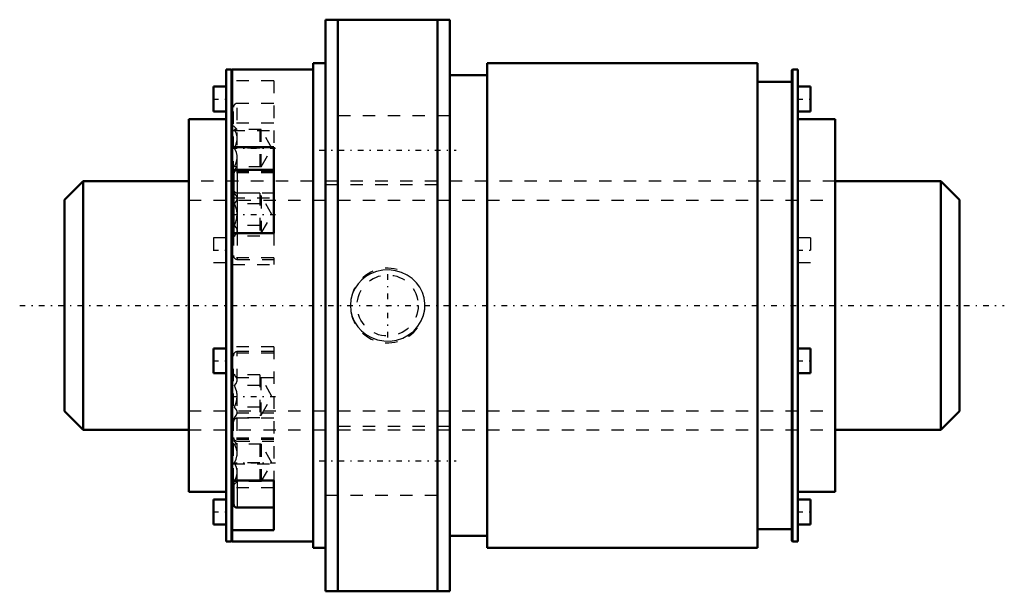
# Model space of a CAD drawing. Header units: millimetres. Extents: x -13.6 to 65.6, y -23 to 23.
import ezdxf

# ---------------------------------------------------------------- set-up
doc = ezdxf.new("R2010")
doc.units = ezdxf.units.MM
doc.linetypes.add('Center', pattern=[1.5, 0.45, -0.5, 0.05, -0.5])
doc.linetypes.add('Dashed', pattern=[2, 1, -1])
for name, color, linetype, lineweight in [('2d ConnectionPoints', 7, 'Continuous', 50), ('AM_0', 7, 'Continuous', 50), ('AM_4', 3, 'Continuous', 25), ('AM_5', 3, 'Continuous', 25), ('AM_7', 7, 'Center', 25), ('AM_9', 6, 'Dashed', 25)]:
    doc.layers.add(name, color=color, linetype=linetype, lineweight=lineweight)

# ---------------------------------------------------------------- blocks, each defined once
blk = doc.blocks.new('1_RR0130BLK2020_3_6Nut_0_in_BLK2020_3_6ZZG1_72LC3_0_1300_4')
at = {"layer": 'AM_0'}
for p, q in [((11, 23), (21, 23)), ((11, 23), (11, -23)), ((12, 23), (12, -23)), ((20, 23), (20, -23)), ((21, 23), (21, -23)), ((10, 19.5), (10, -19.5)), ((11, 19.5), (10, 19.5)), ((24, 19.5), (24, -19.5)), ((45.75, 19.5), (24, 19.5)), ((45.75, 19.5), (45.75, -19.5)), ((3, 19), (3, -19)), ((3.425, 19), (3, 19)), ((3.5, 18.925), (3.425, 19)), ((3.425, 19), (3.425, -19)), ((10, 19), (3.5, 19)), ((3.5, 19), (3.5, -19)), ((24, 18.525), (21, 18.525)), ((48.575, 19), (48.5, 18.925)), ((48.5, 18.925), (48.5, -18.925)), ((49, 19), (48.575, 19)), ((48.575, 19), (48.575, -19)), ((49, 19), (49, -19)), ((2, 17.614), (2, 15.614)), ((3, 17.614), (2, 17.614)), ((48.5, 18), (45.75, 18)), ((50, 17.614), (49, 17.614)), ((50, 17.614), (50, 15.614)), ((2, 15.614), (3, 15.614)), ((49, 15.614), (50, 15.614)), ((0, 15), (0, -15)), ((3, 15), (0, 15)), ((52, 15), (49, 15)), ((52, 15), (52, -15)), ((3.5, 12.751), (6.833, 12.751)), ((6.833, 5.823), (6.833, 12.751)), ((3.6, 10.613), (3.6, 5.823)), ((6.833, 10.912), (3.9, 10.912)), ((6.833, 5.823), (3.5, 5.823)), ((2, -3.452), (2, -5.452)), ((3, -3.452), (2, -3.452)), ((50, -3.452), (49, -3.452)), ((50, -3.452), (50, -5.452)), ((2, -5.452), (3, -5.452)), ((49, -5.452), (50, -5.452)), ((3.5, -14.086), (6.833, -14.086)), ((3.6, -14.086), (3.6, -15.966)), ((6.833, -18.086), (6.833, -14.086)), ((0, -15), (3, -15)), ((49, -15), (52, -15)), ((2, -15.614), (2, -17.614)), ((3, -15.614), (2, -15.614)), ((50, -15.614), (49, -15.614)), ((50, -15.614), (50, -17.614)), ((3.9, -16.266), (6.833, -16.266)), ((2, -17.614), (3, -17.614)), ((6.833, -18.086), (3.5, -18.086)), ((45.75, -18), (48.5, -18)), ((49, -17.614), (50, -17.614)), ((3, -19), (3.425, -19)), ((3.425, -19), (3.5, -18.925)), ((3.5, -19), (10, -19)), ((21, -18.525), (24, -18.525)), ((48.5, -18.925), (48.575, -19)), ((48.575, -19), (49, -19)), ((10, -19.5), (11, -19.5)), ((24, -19.5), (45.75, -19.5)), ((21, -23), (11, -23))]:
    blk.add_line(p, q, dxfattribs=at)
for centre, start, end in [((3.9, 10.613), 90, 180), ((3.9, -15.966), 180, 270)]:
    blk.add_arc(centre, 0.3, start, end, dxfattribs=at)
at = {"layer": 'AM_4'}
for p, q in [((3.649, 10.777), (3.5, 10.777)), ((3.9, 10.912), (3.9, 5.823)), ((3.9, -14.086), (3.9, -16.266)), ((3.6, -14.666), (3.5, -14.666))]:
    blk.add_line(p, q, dxfattribs=at)
at = {"layer": 'AM_5', "linetype": 'Dashed'}
blk.add_arc((16, 0), 3, 75, 15, dxfattribs=at)
at = {"layer": 'AM_7'}
for p, q in [((1.95, 16.614), (3.05, 16.614)), ((48.95, 16.614), (50.05, 16.614)), ((3.438, 12.666), (6.995, 12.666)), ((10.5, 12.5), (21.5, 12.5)), ((3.438, 7.312), (6.995, 7.312)), ((1.95, 4.452), (3.05, 4.452)), ((48.95, 4.452), (50.05, 4.452)), ((16, -2.581), (16, 2.581)), ((1.95, -4.452), (3.05, -4.452)), ((48.95, -4.452), (50.05, -4.452)), ((3.438, -7.312), (6.995, -7.312)), ((3.438, -12.666), (6.995, -12.666)), ((10.5, -12.5), (21.5, -12.5)), ((1.95, -16.614), (3.05, -16.614)), ((48.95, -16.614), (50.05, -16.614))]:
    blk.add_line(p, q, dxfattribs=at)
at = {"layer": 'AM_9'}
for p, q in [((6.833, 18.086), (3.5, 18.086)), ((6.833, 18.086), (6.833, 12.751)), ((3.6, 10.613), (3.6, 15.966)), ((6.833, 16.266), (3.9, 16.266)), ((3.9, 10.912), (3.9, 16.266)), ((21, 15.25), (11, 15.25)), ((6.833, 14.666), (3.5, 14.666)), ((3.9, 14.166), (3.6, 14.466)), ((3.5, 14.086), (6.833, 14.086)), ((5.822, 14.166), (3.668, 14.166)), ((5.722, 14.166), (5.722, 11.166)), ((6.688, 12.666), (5.822, 14.166)), ((5.822, 11.166), (5.822, 14.166)), ((5.722, 12.666), (3.668, 12.666)), ((5.822, 11.166), (6.688, 12.666)), ((3.6, 10.866), (3.9, 11.166)), ((5.822, 11.166), (3.668, 11.166)), ((6.833, 10.666), (3.5, 10.666)), ((6.833, 10.777), (3.649, 10.777)), ((52, 10), (0, 10)), ((11, 9.75), (21, 9.75)), ((3.668, 9.045), (3.6, 9.113)), ((5.722, 9.045), (3.668, 9.045)), ((3.9, 9.066), (6.833, 9.066)), ((5.722, 9.045), (5.722, 5.58)), ((5.822, 8.812), (5.722, 8.812)), ((5.822, 8.812), (5.822, 5.813)), ((6.688, 7.312), (5.822, 8.812)), ((3.5, 8.666), (6.833, 8.666)), ((5.722, 8.179), (3.668, 8.179)), ((5.822, 5.813), (6.688, 7.312)), ((5.722, 6.446), (3.668, 6.446)), ((3.6, 5.823), (3.6, 4.012)), ((3.6, 5.512), (3.668, 5.58)), ((5.722, 5.58), (3.668, 5.58)), ((3.9, 5.823), (3.9, 3.712)), ((5.722, 5.813), (5.822, 5.813)), ((6.833, 5.823), (6.833, 3.312)), ((2, 5.452), (2, 3.452)), ((3, 5.452), (2, 5.452)), ((50, 5.452), (49, 5.452)), ((50, 5.452), (50, 3.452)), ((2, 3.452), (3, 3.452)), ((6.833, 3.848), (3.5, 3.848)), ((3.5, 3.312), (6.833, 3.312)), ((3.9, 3.712), (6.833, 3.712)), ((49, 3.452), (50, 3.452)), ((6.833, -3.313), (3.5, -3.313)), ((6.833, -3.848), (3.5, -3.848)), ((6.833, -3.712), (3.9, -3.712)), ((3.9, -14.086), (3.9, -3.712)), ((6.833, -3.313), (6.833, -14.086)), ((3.6, -14.086), (3.6, -4.013)), ((3.668, -5.58), (3.6, -5.512)), ((6.833, -5.823), (3.5, -5.823)), ((5.722, -5.58), (3.668, -5.58)), ((5.722, -5.58), (5.722, -9.045)), ((5.822, -5.813), (5.722, -5.813)), ((6.688, -7.312), (5.822, -5.813)), ((5.822, -8.812), (5.822, -5.813)), ((5.722, -6.446), (3.668, -6.446)), ((5.822, -8.812), (6.688, -7.312)), ((6.833, -8.666), (3.5, -8.666)), ((5.722, -8.179), (3.668, -8.179)), ((3.6, -9.113), (3.668, -9.045)), ((5.722, -9.045), (3.668, -9.045)), ((6.833, -9.066), (3.9, -9.066)), ((5.722, -8.812), (5.822, -8.812)), ((0, -10), (52, -10)), ((21, -9.75), (11, -9.75)), ((6.833, -10.666), (3.5, -10.666)), ((6.833, -10.777), (3.5, -10.777)), ((3.9, -11.166), (3.6, -10.866)), ((3.9, -10.912), (6.833, -10.912)), ((5.822, -11.166), (3.668, -11.166)), ((5.722, -11.166), (5.722, -14.166)), ((5.822, -11.166), (5.822, -14.166)), ((6.688, -12.666), (5.822, -11.166)), ((5.722, -12.666), (3.668, -12.666)), ((5.822, -14.166), (6.688, -12.666)), ((3.5, -12.751), (6.833, -12.751)), ((3.6, -14.466), (3.9, -14.166)), ((5.822, -14.166), (3.668, -14.166)), ((6.833, -14.666), (3.6, -14.666)), ((11, -15.25), (21, -15.25))]:
    blk.add_line(p, q, dxfattribs=at)
for points in [[(3.668, 12.666), (3.817, 12.978), (3.896, 13.321), (3.891, 13.562), (3.834, 13.805), (3.668, 14.166)], [(3.668, 11.166), (3.817, 11.478), (3.896, 11.821), (3.891, 12.062), (3.834, 12.305), (3.668, 12.666)], [(3.668, 8.179), (3.817, 8.359), (3.896, 8.557), (3.891, 8.696), (3.834, 8.837), (3.668, 9.045)], [(3.668, 6.446), (3.794, 6.739), (3.876, 7.047), (3.899, 7.365), (3.855, 7.681), (3.756, 7.985), (3.668, 8.179)], [(3.668, 5.58), (3.817, 5.761), (3.896, 5.959), (3.891, 6.098), (3.834, 6.239), (3.668, 6.446)], [(13.926, 2.071), (13.628, 1.754), (13.38, 1.396), (13.172, 0.955), (13.043, 0.484), (13, 0.017), (13.037, -0.451), (13.151, -0.896), (13.336, -1.317), (13.591, -1.707), (13.905, -2.052), (14.286, -2.352), (14.71, -2.588), (15.187, -2.759), (15.686, -2.851), (16.207, -2.86), (16.722, -2.783), (17.221, -2.618), (17.684, -2.372), (18.092, -2.054), (18.438, -1.67), (18.7, -1.247), (18.885, -0.785), (18.981, -0.32), (18.996, 0.155), (18.931, 0.611), (18.791, 1.05), (18.58, 1.462), (18.305, 1.834), (17.962, 2.168), (17.57, 2.442), (17.12, 2.659), (16.64, 2.801), (16.126, 2.864), (15.609, 2.843), (15.095, 2.733), (14.607, 2.539), (14.251, 2.328), (13.926, 2.071)], [(3.668, -6.446), (3.817, -6.266), (3.896, -6.068), (3.891, -5.929), (3.834, -5.788), (3.668, -5.58)], [(3.668, -8.179), (3.794, -7.886), (3.876, -7.578), (3.899, -7.26), (3.855, -6.944), (3.756, -6.64), (3.668, -6.446)], [(3.668, -9.045), (3.817, -8.864), (3.896, -8.666), (3.891, -8.527), (3.834, -8.386), (3.668, -8.179)], [(3.668, -12.666), (3.817, -12.353), (3.896, -12.01), (3.891, -11.769), (3.834, -11.526), (3.668, -11.166)], [(3.668, -14.166), (3.817, -13.853), (3.896, -13.51), (3.891, -13.269), (3.834, -13.026), (3.668, -12.666)]]:
    blk.add_lwpolyline(points, dxfattribs=at)
blk.add_circle((16, 0), 2.458, dxfattribs=at)
for centre, start, end in [((3.9, 15.966), 90, 180), ((3.9, 9.366), 180, 270), ((3.9, 4.012), 180, 270), ((3.9, -4.013), 90, 180), ((3.9, -9.366), 90, 180), ((3.9, -10.613), 180, 270)]:
    blk.add_arc(centre, 0.3, start, end, dxfattribs=at)
blk = doc.blocks.new('2_ZZ0130BLK2020_3_60Shaft_0_in_BLK2020_3_6ZZG1_72LC3_0_1300_4')
at = {"layer": 'AM_0'}
for p, q in [((-8.5, 10), (-10, 8.5)), ((-8.5, 10), (-8.5, -10)), ((0, 10), (-8.5, 10)), ((60.5, 10), (52, 10)), ((60.5, 10), (60.5, -10)), ((62, 8.5), (60.5, 10)), ((-10, 8.5), (-10, -8.5)), ((62, 8.5), (62, -8.5)), ((-10, -8.5), (-8.5, -10)), ((60.5, -10), (62, -8.5)), ((-8.5, -10), (0, -10)), ((52, -10), (60.5, -10))]:
    blk.add_line(p, q, dxfattribs=at)
at = {"layer": 'AM_5', "linetype": 'Dashed'}
for p, q in [((0, 8.4665), (52, 8.4665)), ((0, -8.4665), (52, -8.4665))]:
    blk.add_line(p, q, dxfattribs=at)
at = {"layer": 'AM_7'}
blk.add_line((-13.6, 0), (65.6, 0), dxfattribs=at)
at = {"layer": 'AM_9'}
for p, q in [((52, 10), (0, 10)), ((0, -10), (52, -10))]:
    blk.add_line(p, q, dxfattribs=at)

msp = doc.modelspace()

# ---------------------------------------------------------------- linework, layer by layer
at = {"layer": '2d ConnectionPoints'}
msp.add_point((0, 0), dxfattribs=at)

# ---------------------------------------------------------------- block references
for name in ['1_RR0130BLK2020_3_6Nut_0_in_BLK2020_3_6ZZG1_72LC3_0_1300_4', '2_ZZ0130BLK2020_3_60Shaft_0_in_BLK2020_3_6ZZG1_72LC3_0_1300_4']:
    msp.add_blockref(name, (0, 0))

doc.saveas('drawing.dxf')
